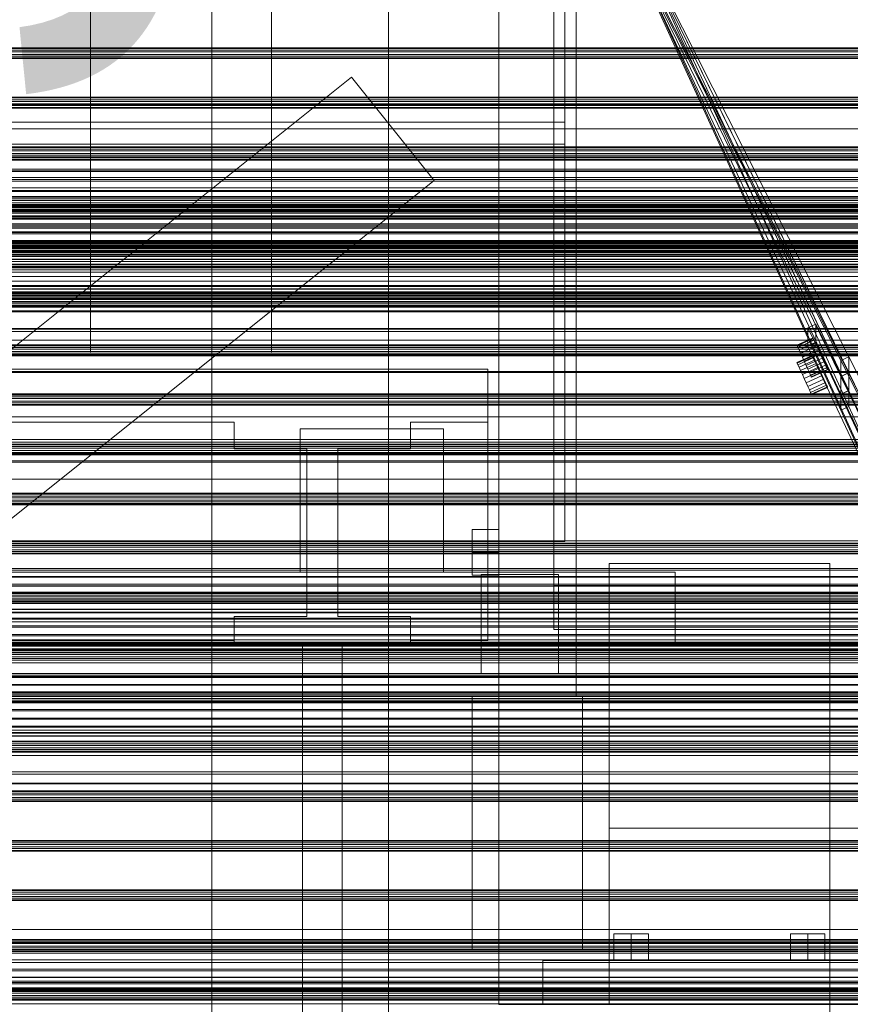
# Model space of a CAD drawing. Header units: millimetres. Extents: x -4738 to 65662, y -68080 to 6847.
# Tile 149 of 256: x -867 to -491, y -34900 to -34454. Entities that reach past the tile are written whole.
import ezdxf

# ---------------------------------------------------------------- set-up
doc = ezdxf.new("R2010")
doc.units = ezdxf.units.MM
for name, color, linetype, lineweight in [('COTAS_O', 1, 'Continuous', 0), ('frontal_briquetadora', 7, 'Continuous', 0), ('frontal_C03', 7, 'Continuous', 0), ('frontal_mezcladora', 7, 'Continuous', 0), ('frontal_secador', 7, 'Continuous', 0), ('frontal_tolva', 7, 'Continuous', 0), ('frontal_tolva-C01', 7, 'Continuous', 0)]:
    doc.layers.add(name, color=color, linetype=linetype, lineweight=lineweight)
doc.dimstyles.new('R19_100', dxfattribs={"dimtxt": 250, "dimasz": 150, "dimexe": 150, "dimexo": 80, "dimgap": 100, "dimtad": 1, "dimtih": 1, "dimtoh": 1, "dimdsep": 46, "dimcen": 0.09, "dimadec": 0, "dimazin": 0, "dimtfac": 1, "dimtdec": 4, "dimtofl": 0, "dimtmove": 0, "dimatfit": 3, "dimfxl": 1, "dimtolj": 1, "dimtzin": 0, "dimarcsym": 0})

# ---------------------------------------------------------------- blocks, each defined once
blk = doc.blocks.new('DIM_R30_51')
at = {"layer": 'COTAS_O'}
for p, q in [((-650, -33700), (50, -33700)), ((50, -33700), (5, -33850)), ((50, -34900), (50, -33700)), ((50, -33700), (95, -33850)), ((50, -34900), (5, -34750)), ((50, -34900), (95, -34750)), ((-650, -34900), (50, -34900))]:
    blk.add_line(p, q, dxfattribs=at)
blk.add_text('1200 O', height=250, rotation=90, dxfattribs=at).set_placement((-50, -34300))
blk = doc.blocks.new('DIM_R30_52')
at = {"layer": 'COTAS_O'}
for p, q in [((-650, -34200), (-500, -34155)), ((650, -34200), (500, -34155)), ((-650, -34900), (-650, -34200)), ((-650, -34200), (650, -34200)), ((-650, -34200), (-500, -34245)), ((650, -34200), (500, -34245)), ((650, -34900), (650, -34200))]:
    blk.add_line(p, q, dxfattribs=at)
blk.add_text('1300 O', height=250, dxfattribs=at).set_placement((0, -34100))
blk = doc.blocks.new('DIM_R30_53')
at = {"layer": 'COTAS_O'}
for p, q in [((-1480, -33670), (-780, -33670)), ((-780, -33670), (-825, -33820)), ((-780, -36000), (-780, -33670)), ((-780, -33670), (-735, -33820)), ((-780, -36000), (-825, -35850)), ((-780, -36000), (-735, -35850)), ((-1480, -36000), (-780, -36000))]:
    blk.add_line(p, q, dxfattribs=at)
blk.add_text('2330 O', height=250, rotation=90, dxfattribs=at).set_placement((-880, -34835))
blk = doc.blocks.new('DIM_R30_55')
at = {"layer": 'COTAS_O'}
for p, q in [((-1400, -33000), (-700, -33000)), ((-700, -33000), (-745, -33150)), ((-700, -36000), (-700, -33000)), ((-700, -33000), (-655, -33150)), ((-700, -36000), (-745, -35850)), ((-700, -36000), (-655, -35850)), ((-1400, -36000), (-700, -36000))]:
    blk.add_line(p, q, dxfattribs=at)
blk.add_text('3000 O', height=250, rotation=90, dxfattribs=at).set_placement((-800, -34500))

msp = doc.modelspace()

# ---------------------------------------------------------------- linework, layer by layer
at = {"layer": 'frontal_briquetadora'}
for p, q in [((-620, -34500), (-620, -34345)), ((-620, -34345), (-620, -34510)), ((-835, -34441.964), (-835, -34460.706)), ((-835, -34442.194), (-835, -34461.054)), ((-753, -34442.194), (-753, -34461.054)), ((-835, -34460.706), (-835, -34478.788)), ((-835, -34461.054), (-835, -34479.288)), ((-753, -34461.054), (-753, -34479.288)), ((-835, -34478.788), (-835, -34496.056)), ((-835, -34479.288), (-835, -34496.751)), ((-753, -34479.288), (-753, -34496.751)), ((-835, -34496.056), (-835, -34512.364)), ((-620, -34500), (-1425, -34500)), ((-835, -34496.751), (-835, -34513.301)), ((-753, -34496.751), (-753, -34513.301)), ((-620, -34690), (-620, -34500)), ((-620, -34510), (-1425, -34510)), ((-835, -34512.364), (-835, -34527.571)), ((-835, -34513.301), (-835, -34528.804)), ((-753, -34513.301), (-753, -34528.804)), ((-620, -34510), (-620, -34690)), ((-835, -34527.571), (-835, -34541.548)), ((-835, -34528.804), (-835, -34543.138)), ((-753, -34528.804), (-753, -34543.138)), ((-835, -34541.548), (-835, -34554.176)), ((-835, -34543.138), (-835, -34556.185)), ((-753, -34543.138), (-753, -34556.185)), ((-835, -34554.176), (-835, -34565.346)), ((-835, -34556.185), (-835, -34567.841)), ((-753, -34556.185), (-753, -34567.841)), ((-835, -34565.346), (-835, -34574.965)), ((-835, -34567.841), (-835, -34578.012)), ((-753, -34567.841), (-753, -34578.012)), ((-835, -34574.965), (-835, -34582.949)), ((-835, -34578.012), (-835, -34586.616)), ((-753, -34578.012), (-753, -34586.616)), ((-835, -34582.949), (-835, -34589.231)), ((-835, -34586.616), (-835, -34593.583)), ((-835, -34589.231), (-835, -34593.756)), ((-753, -34586.616), (-753, -34593.583)), ((-835, -34593.583), (-835, -34598.859)), ((-835, -34593.756), (-835, -34596.487)), ((-753, -34593.583), (-753, -34598.859)), ((-835, -34596.487), (-835, -34597.4)), ((-835, -34598.859), (-835, -34602.4)), ((-753, -34598.859), (-753, -34602.4)), ((-835, -34602.4), (-835, -34604.177)), ((-753, -34602.4), (-753, -34604.177)), ((-655, -34612), (-1445, -34612)), ((-655, -34735), (-655, -34612)), ((-655, -34636), (-655, -34612)), ((-1325, -34636), (-770, -34636)), ((-770, -34636), (-770, -34648)), ((-740, -34639), (-675, -34639)), ((-740, -34690), (-740, -34639)), ((-740, -34639), (-740, -34704)), ((-690, -34636), (-655, -34636)), ((-690, -34648), (-690, -34636)), ((-675, -34639), (-675, -34690)), ((-675, -34704), (-675, -34639)), ((-655, -34735), (-655, -34636)), ((-770, -34648), (-737, -34648)), ((-737, -34648), (-737, -34724)), ((-723, -34648), (-690, -34648)), ((-723, -34724), (-723, -34648)), ((-620, -34690), (-1425, -34690)), ((-740, -34690), (-1320, -34690)), ((-675, -34690), (-740, -34690)), ((-740, -34690), (-740, -34704)), ((-620, -34690), (-675, -34690)), ((-675, -34704), (-675, -34690)), ((-570, -34704), (-1480, -34704)), ((-740, -34704), (-675, -34704)), ((-570, -34736), (-570, -34704)), ((-770, -34735), (-770, -34724)), ((-770, -34724), (-770, -34736)), ((-770, -34724), (-737, -34724)), ((-723, -34724), (-690, -34724)), ((-690, -34736), (-690, -34724)), ((-690, -34724), (-690, -34735)), ((-1480, -34736), (-570, -34736)), ((-1480, -34736), (-460, -34736)), ((-1325, -34735), (-770, -34735)), ((-770, -34735), (-770, -34736)), ((-770, -34736), (-690, -34736)), ((-721, -34736), (-739, -34736)), ((-739, -34736), (-739, -34940)), ((-721, -34736), (-721, -34940)), ((-690, -34736), (-690, -34735)), ((-690, -34735), (-655, -34735)), ((-1330, -34750), (-460, -34750)), ((-1480, -34760), (-500, -34760)), ((-1330, -34760), (-500, -34760)), ((-500, -34940), (-500, -34760))]:
    msp.add_line(p, q, dxfattribs=at)
at = {"layer": 'frontal_C03'}
for p, q in [((1250, -34466.22), (-1250, -34466.22)), ((1250, -34466.536), (-1250, -34466.536)), ((1250, -34467.33), (-1250, -34467.33)), ((-1250, -34468.095), (1250, -34468.095)), ((1250, -34469.217), (-1250, -34469.217)), ((1250, -34469.982), (-1250, -34469.982)), ((1250, -34470.776), (-1250, -34470.776)), ((1250, -34471.092), (-1250, -34471.092)), ((1250, -34488.678), (-1250, -34488.678)), ((1250, -34488.994), (-1250, -34488.994)), ((1250, -34489.788), (-1250, -34489.788)), ((-1250, -34490.552), (1250, -34490.552)), ((1250, -34491.675), (-1250, -34491.675)), ((1250, -34492.439), (-1250, -34492.439)), ((1250, -34493.233), (-1250, -34493.233)), ((1250, -34493.55), (-1250, -34493.55)), ((1250, -34511.135), (-1250, -34511.135)), ((1250, -34511.452), (-1250, -34511.452)), ((1250, -34512.246), (-1250, -34512.246)), ((-1250, -34513.01), (1250, -34513.01)), ((1250, -34514.133), (-1250, -34514.133)), ((1250, -34514.897), (-1250, -34514.897)), ((1250, -34515.691), (-1250, -34515.691)), ((1250, -34516.007), (-1250, -34516.007)), ((1250, -34516.796), (-1250, -34516.796)), ((1250, -34517.172), (-1250, -34517.172)), ((1250, -34521.224), (-1250, -34521.224)), ((1250, -34522.296), (-1250, -34522.296)), ((1250, -34529.782), (-1250, -34529.782)), ((1250, -34531.387), (-1250, -34531.387)), ((1250, -34533.593), (-1250, -34533.593)), ((1250, -34533.909), (-1250, -34533.909)), ((1250, -34534.703), (-1250, -34534.703)), ((-1250, -34535.467), (1250, -34535.467)), ((1496, -34538.493), (-1496, -34538.493)), ((1496, -34538.61), (-1496, -34538.61)), ((1496, -34539.876), (-1496, -34539.876)), ((1496, -34540.211), (-1496, -34540.211)), ((1250, -34536.59), (-1250, -34536.59)), ((1250, -34537.355), (-1250, -34537.355)), ((1250, -34538.149), (-1250, -34538.149)), ((1250, -34538.465), (-1250, -34538.465)), ((1496, -34542.551), (-1496, -34542.551)), ((1496, -34543.052), (-1496, -34543.052)), ((-1250, -34541.168), (1250, -34541.168)), ((1250, -34543.061), (-1250, -34543.061)), ((-1496, -34546.109), (1496, -34546.109)), ((1496, -34546.701), (-1496, -34546.701)), ((1496, -34550.009), (-1496, -34550.009)), ((1496, -34550.601), (-1496, -34550.601)), ((1496, -34553.657), (-1496, -34553.657)), ((1496, -34554.159), (-1496, -34554.159)), ((1250, -34553.649), (-1250, -34553.649)), ((1496, -34556.498), (-1496, -34556.498)), ((1496, -34556.833), (-1496, -34556.833)), ((1496, -34558.099), (-1496, -34558.099)), ((1496, -34558.217), (-1496, -34558.217)), ((1250, -34555.541), (-1250, -34555.541)), ((1250, -34556.05), (-1250, -34556.05)), ((1250, -34556.367), (-1250, -34556.367)), ((1250, -34557.161), (-1250, -34557.161)), ((-1250, -34557.925), (1250, -34557.925)), ((1250, -34559.048), (-1250, -34559.048)), ((1250, -34559.812), (-1250, -34559.812)), ((1250, -34560.606), (-1250, -34560.606)), ((1250, -34560.923), (-1250, -34560.923)), ((1250, -34565.323), (-1250, -34565.323)), ((1250, -34566.927), (-1250, -34566.927)), ((1250, -34574.414), (-1250, -34574.414)), ((1250, -34575.486), (-1250, -34575.486)), ((1250, -34578.508), (-1250, -34578.508)), ((1250, -34578.825), (-1250, -34578.825)), ((1250, -34579.537), (-1250, -34579.537)), ((1250, -34579.619), (-1250, -34579.619)), ((1250, -34579.914), (-1250, -34579.914)), ((-1250, -34580.383), (1250, -34580.383)), ((1250, -34581.506), (-1250, -34581.506)), ((1250, -34582.27), (-1250, -34582.27)), ((1250, -34583.064), (-1250, -34583.064)), ((1250, -34583.38), (-1250, -34583.38)), ((1250, -34600.966), (-1250, -34600.966)), ((1250, -34601.282), (-1250, -34601.282)), ((1250, -34602.076), (-1250, -34602.076)), ((-1250, -34602.84), (1250, -34602.84)), ((1250, -34603.963), (-1250, -34603.963)), ((1250, -34604.727), (-1250, -34604.727)), ((1250, -34605.521), (-1250, -34605.521)), ((1250, -34605.838), (-1250, -34605.838)), ((1250, -34623.423), (-1250, -34623.423)), ((1250, -34623.74), (-1250, -34623.74)), ((1250, -34624.534), (-1250, -34624.534)), ((-1250, -34625.298), (1250, -34625.298)), ((1250, -34626.421), (-1250, -34626.421)), ((1250, -34627.185), (-1250, -34627.185)), ((1250, -34627.979), (-1250, -34627.979)), ((1250, -34628.296), (-1250, -34628.296)), ((1250, -34645.881), (-1250, -34645.881)), ((1250, -34646.197), (-1250, -34646.197)), ((1250, -34646.991), (-1250, -34646.991)), ((-1250, -34647.756), (1250, -34647.756)), ((1250, -34648.879), (-1250, -34648.879)), ((1250, -34649.643), (-1250, -34649.643)), ((1250, -34650.437), (-1250, -34650.437)), ((1250, -34650.753), (-1250, -34650.753)), ((1250, -34668.339), (-1250, -34668.339)), ((1250, -34668.655), (-1250, -34668.655)), ((1250, -34669.449), (-1250, -34669.449)), ((-1250, -34670.213), (1250, -34670.213)), ((1250, -34671.336), (-1250, -34671.336)), ((1250, -34672.1), (-1250, -34672.1)), ((1250, -34672.894), (-1250, -34672.894)), ((1250, -34673.211), (-1250, -34673.211)), ((1250, -34690.796), (-1250, -34690.796)), ((1250, -34691.113), (-1250, -34691.113)), ((1250, -34691.907), (-1250, -34691.907)), ((-1250, -34692.671), (1250, -34692.671)), ((1250, -34693.794), (-1250, -34693.794)), ((1250, -34694.558), (-1250, -34694.558)), ((1250, -34695.352), (-1250, -34695.352)), ((1250, -34695.668), (-1250, -34695.668)), ((-1415, -34703.129), (1415, -34703.129)), ((1250, -34705.923), (-1250, -34705.923)), ((1250, -34706.217), (-1250, -34706.217)), ((1250, -34709.382), (-1250, -34709.382)), ((1250, -34710.22), (-1250, -34710.22)), ((1250, -34713.254), (-1250, -34713.254)), ((1250, -34713.57), (-1250, -34713.57)), ((1250, -34714.364), (-1250, -34714.364)), ((-1250, -34715.129), (1250, -34715.129)), ((1250, -34716.069), (-1250, -34716.069)), ((1250, -34716.251), (-1250, -34716.251)), ((1250, -34717.016), (-1250, -34717.016)), ((1250, -34717.322), (-1250, -34717.322)), ((1250, -34717.81), (-1250, -34717.81)), ((1250, -34718.126), (-1250, -34718.126)), ((1496, -34720.716), (-1496, -34720.716)), ((1496, -34720.834), (-1496, -34720.834)), ((1496, -34722.1), (-1496, -34722.1)), ((1496, -34722.435), (-1496, -34722.435)), ((1496, -34724.774), (-1496, -34724.774)), ((1496, -34725.276), (-1496, -34725.276)), ((-1250, -34724.964), (1250, -34724.964)), ((1250, -34726.443), (-1250, -34726.443)), ((-1496, -34728.332), (1496, -34728.332)), ((1496, -34728.924), (-1496, -34728.924)), ((1496, -34732.233), (-1496, -34732.233)), ((1496, -34732.824), (-1496, -34732.824)), ((1496, -34735.881), (-1496, -34735.881)), ((1496, -34736.382), (-1496, -34736.382)), ((1250, -34734.714), (-1250, -34734.714)), ((1250, -34735.711), (-1250, -34735.711)), ((1250, -34736.028), (-1250, -34736.028)), ((1250, -34736.193), (-1250, -34736.193)), ((1250, -34736.822), (-1250, -34736.822)), ((1250, -34736.881), (-1250, -34736.881)), ((1496, -34738.722), (-1496, -34738.722)), ((1496, -34739.057), (-1496, -34739.057)), ((1496, -34740.323), (-1496, -34740.323)), ((1496, -34740.44), (-1496, -34740.44)), ((1250, -34737.257), (-1250, -34737.257)), ((-1250, -34737.586), (1250, -34737.586)), ((1250, -34738.709), (-1250, -34738.709)), ((1250, -34739.473), (-1250, -34739.473)), ((1250, -34740.267), (-1250, -34740.267)), ((1250, -34740.584), (-1250, -34740.584)), ((1250, -34741.309), (-1250, -34741.309)), ((-1415, -34743.129), (1415, -34743.129)), ((1250, -34742.381), (-1250, -34742.381)), ((1250, -34743.834), (-1250, -34743.834)), ((1250, -34745.088), (-1250, -34745.088)), ((1250, -34749.867), (-1250, -34749.867)), ((1250, -34750.937), (-1250, -34750.937)), ((1250, -34751.472), (-1250, -34751.472)), ((1250, -34751.774), (-1250, -34751.774)), ((1250, -34754.94), (-1250, -34754.94)), ((1496, -34758.577), (-1496, -34758.577)), ((1496, -34758.695), (-1496, -34758.695)), ((1250, -34755.234), (-1250, -34755.234)), ((1250, -34758.169), (-1250, -34758.169)), ((1250, -34758.486), (-1250, -34758.486)), ((1250, -34759.28), (-1250, -34759.28)), ((1496, -34759.961), (-1496, -34759.961)), ((1496, -34760.296), (-1496, -34760.296)), ((1496, -34762.636), (-1496, -34762.636)), ((1496, -34763.137), (-1496, -34763.137)), ((-1250, -34760.044), (1250, -34760.044)), ((1250, -34761.167), (-1250, -34761.167)), ((-1250, -34761.253), (1250, -34761.253)), ((1250, -34761.931), (-1250, -34761.931)), ((1250, -34762.725), (-1250, -34762.725)), ((1250, -34763.041), (-1250, -34763.041)), ((1250, -34763.146), (-1250, -34763.146)), ((-1496, -34766.194), (1496, -34766.194)), ((1496, -34766.785), (-1496, -34766.785)), ((1496, -34770.094), (-1496, -34770.094)), ((1496, -34770.685), (-1496, -34770.685)), ((1496, -34773.742), (-1496, -34773.742)), ((1496, -34774.244), (-1496, -34774.244)), ((1496, -34776.583), (-1496, -34776.583)), ((1496, -34776.918), (-1496, -34776.918)), ((1250, -34773.733), (-1250, -34773.733)), ((1250, -34775.626), (-1250, -34775.626)), ((1496, -34778.184), (-1496, -34778.184)), ((1496, -34778.302), (-1496, -34778.302)), ((1250, -34780.627), (-1250, -34780.627)), ((1250, -34780.943), (-1250, -34780.943)), ((1250, -34781.737), (-1250, -34781.737)), ((-1250, -34782.501), (1250, -34782.501)), ((1250, -34783.624), (-1250, -34783.624)), ((1250, -34784.388), (-1250, -34784.388)), ((1250, -34785.182), (-1250, -34785.182)), ((1250, -34785.407), (-1250, -34785.407)), ((1250, -34785.499), (-1250, -34785.499)), ((1250, -34787.012), (-1250, -34787.012)), ((1250, -34794.498), (-1250, -34794.498)), ((1250, -34795.571), (-1250, -34795.571)), ((1250, -34799.622), (-1250, -34799.622)), ((1250, -34799.999), (-1250, -34799.999)), ((1250, -34803.084), (-1250, -34803.084)), ((1250, -34803.401), (-1250, -34803.401)), ((1250, -34804.195), (-1250, -34804.195)), ((-1250, -34804.959), (1250, -34804.959)), ((1250, -34806.082), (-1250, -34806.082)), ((1250, -34806.846), (-1250, -34806.846)), ((1250, -34807.64), (-1250, -34807.64)), ((1250, -34807.957), (-1250, -34807.957)), ((1250, -34825.542), (-1250, -34825.542)), ((1250, -34825.858), (-1250, -34825.858)), ((1250, -34826.652), (-1250, -34826.652)), ((-1250, -34827.417), (1250, -34827.417)), ((1250, -34828.54), (-1250, -34828.54)), ((1250, -34829.304), (-1250, -34829.304)), ((1250, -34830.098), (-1250, -34830.098)), ((1250, -34830.414), (-1250, -34830.414)), ((1250, -34848), (-1250, -34848)), ((1250, -34848.316), (-1250, -34848.316)), ((1250, -34849.11), (-1250, -34849.11)), ((-1250, -34849.874), (1250, -34849.874)), ((1250, -34850.997), (-1250, -34850.997)), ((1250, -34851.761), (-1250, -34851.761)), ((1250, -34852.555), (-1250, -34852.555)), ((1250, -34852.872), (-1250, -34852.872)), ((1250, -34870.457), (-1250, -34870.457)), ((1250, -34870.774), (-1250, -34870.774)), ((1250, -34871.568), (-1250, -34871.568)), ((-1250, -34872.332), (1250, -34872.332)), ((1250, -34873.455), (-1250, -34873.455)), ((1250, -34874.219), (-1250, -34874.219)), ((1250, -34875.013), (-1250, -34875.013)), ((1250, -34875.329), (-1250, -34875.329)), ((1250, -34892.915), (-1250, -34892.915)), ((1250, -34893.231), (-1250, -34893.231)), ((1250, -34894.025), (-1250, -34894.025)), ((-1250, -34894.79), (1250, -34894.79)), ((1250, -34895.912), (-1250, -34895.912)), ((1250, -34896.677), (-1250, -34896.677)), ((1250, -34897.471), (-1250, -34897.471)), ((1250, -34897.787), (-1250, -34897.787))]:
    msp.add_line(p, q, dxfattribs=at)
at = {"layer": 'frontal_mezcladora'}
for p, q in [((-650, -34725), (-650, -33700)), ((-625, -34725), (-625, -33700)), ((-650, -34760), (-650, -33730)), ((-625, -34725), (-625, -33730)), ((-615, -34760), (-615, -33730)), ((-662, -34695), (-662, -34684.608)), ((-662, -34684.608), (-650, -34684.608)), ((-650, -34695), (-650, -34684.608)), ((-662, -34705.392), (-662, -34695)), ((-650, -34695), (-662, -34695)), ((-650, -34695), (-650, -34705.392)), ((-600, -34700), (-500, -34700)), ((-600, -34880), (-600, -34700)), ((-500, -34880), (-500, -34700)), ((-662, -34705.392), (-650, -34705.392)), ((-658, -34705), (-623, -34705)), ((-658, -34750), (-658, -34705)), ((-623, -34750), (-623, -34705)), ((-625, -34710), (625, -34710)), ((-625, -34730), (-625, -34710)), ((-625, -34710), (-150, -34710)), ((-650, -34725), (-625, -34725)), ((-625, -34725), (625, -34725)), ((-625, -34730), (625, -34730)), ((-625, -34730), (-150, -34730)), ((-658, -34750), (-623, -34750)), ((-662, -34760), (-612, -34760)), ((-662, -34875), (-662, -34760)), ((-650, -34760), (-615, -34760)), ((-612, -34875), (-612, -34760)), ((-600, -34760), (600, -34760)), ((-600, -34875), (-600, -34760)), ((-600, -34820), (600, -34820)), ((-600, -34900), (-600, -34820)), ((-590, -34868), (-597.794, -34868)), ((-597.794, -34880), (-597.794, -34868)), ((-590, -34868), (-582.206, -34868)), ((-590, -34868), (-590, -34880)), ((-582.206, -34880), (-582.206, -34868)), ((-510, -34868), (-517.794, -34868)), ((-517.794, -34880), (-517.794, -34868)), ((-510, -34868), (-502.206, -34868)), ((-510, -34868), (-510, -34880)), ((-502.206, -34880), (-502.206, -34868)), ((-662, -34875), (-612, -34875)), ((-600, -34875), (600, -34875)), ((-630, -34880), (-470, -34880)), ((-630, -34900), (-630, -34880)), ((-600, -34880), (-500, -34880)), ((-597.794, -34880), (-590, -34880)), ((-590, -34880), (-582.206, -34880)), ((-517.794, -34880), (-510, -34880)), ((-510, -34880), (-502.206, -34880))]:
    msp.add_line(p, q, dxfattribs=at)
at = {"layer": 'frontal_secador'}
for p, q in [((-1250, -34516), (1250, -34516)), ((-1250, -34522), (1250, -34522)), ((-1250, -34525), (1250, -34525)), ((1250, -34526), (-1250, -34526)), ((-1250, -34526.659), (1250, -34526.659)), ((1250, -34529.659), (-1250, -34529.659)), ((-1250, -34531), (1250, -34531)), ((1250, -34534), (-1250, -34534)), ((-1250, -34534.728), (1250, -34534.728)), ((-1250, -34537.588), (1250, -34537.588)), ((1250, -34537.611), (-1250, -34537.611)), ((1250, -34537.728), (-1250, -34537.728)), ((-1250, -34539.387), (1250, -34539.387)), ((1250, -34539.918), (-1250, -34539.918)), ((-1250, -34540), (1250, -34540)), ((1250, -34540.588), (-1250, -34540.588)), ((1250, -34542.387), (-1250, -34542.387)), ((1250, -34543), (-1250, -34543)), ((-1250, -34543.65), (1250, -34543.65)), ((1250, -34544), (-1250, -34544)), ((1250, -34547.382), (-1250, -34547.382)), ((-1250, -34548), (1250, -34548)), ((1250, -34549.689), (-1250, -34549.689)), ((-1250, -34550), (1250, -34550)), ((1250, -34554), (-1250, -34554)), ((1250, -34554.545), (-1250, -34554.545)), ((-1250, -34555), (1250, -34555)), ((1250, -34556), (-1250, -34556)), ((1250, -34556.144), (-1250, -34556.144)), ((1250, -34556.709), (-1250, -34556.709)), ((1250, -34558.686), (-1250, -34558.686)), ((1320, -34562), (-1320, -34562)), ((1320, -34562.273), (-1320, -34562.273)), ((1320, -34563.072), (-1320, -34563.072)), ((1250, -34560), (-1250, -34560)), ((1250, -34562), (-1250, -34562)), ((1320, -34564.343), (-1320, -34564.343)), ((1320, -34566), (-1320, -34566)), ((1250, -34564.651), (-1250, -34564.651)), ((1250, -34565.859), (-1250, -34565.859)), ((-1250, -34566), (1250, -34566)), ((1320, -34567.929), (-1320, -34567.929)), ((-1320, -34570), (1320, -34570)), ((1320, -34572.071), (-1320, -34572.071)), ((-1250, -34570), (1250, -34570)), ((1320, -34574), (-1320, -34574)), ((1320, -34575.657), (-1320, -34575.657)), ((1250, -34574.141), (-1250, -34574.141)), ((1320, -34576.928), (-1320, -34576.928)), ((1320, -34577.727), (-1320, -34577.727)), ((1320, -34578), (-1320, -34578)), ((1250, -34577.285), (-1250, -34577.285)), ((1250, -34578), (-1250, -34578)), ((1250, -34581.314), (-1250, -34581.314)), ((1250, -34583.856), (-1250, -34583.856)), ((1250, -34585.455), (-1250, -34585.455)), ((1250, -34586), (-1250, -34586)), ((1360, -34593.5), (-1360, -34593.5)), ((1250, -34593.75), (-1250, -34593.75)), ((1360, -34594.863), (-1360, -34594.863)), ((1360, -34598.859), (-1360, -34598.859)), ((1360, -34605.216), (-1360, -34605.216)), ((1360, -34613.5), (-1360, -34613.5)), ((1250, -34612.924), (-1250, -34612.924)), ((1360, -34623.147), (-1360, -34623.147)), ((-1360, -34633.5), (1360, -34633.5)), ((-1250, -34633.5), (1250, -34633.5)), ((1360, -34643.853), (-1360, -34643.853)), ((-1250, -34645), (1250, -34645)), ((-1400, -34650), (1400, -34650)), ((-1250, -34650), (1250, -34650)), ((1360, -34653.5), (-1360, -34653.5)), ((1250, -34654.076), (-1250, -34654.076)), ((1360, -34661.784), (-1360, -34661.784)), ((1360, -34668.141), (-1360, -34668.141)), ((1360, -34672.137), (-1360, -34672.137)), ((1360, -34673.5), (-1360, -34673.5)), ((1250, -34673.25), (-1250, -34673.25)), ((1250, -34689.715), (-1250, -34689.715)), ((1250, -34702.349), (-1250, -34702.349)), ((1250, -34710.291), (-1250, -34710.291)), ((1250, -34713), (-1250, -34713)), ((-1250, -34866), (1250, -34866)), ((-1250, -34872), (1250, -34872)), ((-1250, -34875), (1250, -34875)), ((1250, -34876), (-1250, -34876)), ((-1250, -34876.659), (1250, -34876.659)), ((1250, -34879.659), (-1250, -34879.659)), ((-1250, -34881), (1250, -34881)), ((1250, -34884), (-1250, -34884)), ((-1250, -34884.728), (1250, -34884.728)), ((-1250, -34887.588), (1250, -34887.588)), ((1250, -34887.611), (-1250, -34887.611)), ((1250, -34887.728), (-1250, -34887.728)), ((-1250, -34889.387), (1250, -34889.387)), ((1250, -34889.918), (-1250, -34889.918)), ((-1250, -34890), (1250, -34890)), ((1250, -34890.588), (-1250, -34890.588)), ((1250, -34892.387), (-1250, -34892.387)), ((1250, -34893), (-1250, -34893)), ((-1250, -34893.65), (1250, -34893.65)), ((-1250, -34894), (1250, -34894)), ((1250, -34897.382), (-1250, -34897.382)), ((1250, -34898), (-1250, -34898)), ((1250, -34899.689), (-1250, -34899.689))]:
    msp.add_line(p, q, dxfattribs=at)
at = {"layer": 'frontal_tolva'}
for p, q in [((-1763.733, -35316.567), (-716.733, -34479.567)), ((-679.267, -34526.433), (-716.733, -34479.567)), ((-1821.5, -34492), (1821.5, -34492)), ((-1821.5, -34503), (1821.5, -34503)), ((-1726.267, -35363.433), (-679.267, -34526.433))]:
    msp.add_line(p, q, dxfattribs=at)
at = {"layer": 'frontal_tolva-C01'}
for p, q in [((-225, -35141.614), (-600, -34398.619)), ((-600, -34398.891), (-225, -35222.279)), ((-600, -34400), (-495, -34630.549)), ((-495, -34623.345), (-600, -34400)), ((-495, -34615.242), (-600, -34400)), ((-495, -34608.039), (-600, -34400)), ((-600, -34400), (-225, -35142.996)), ((-225, -35223.388), (-600, -34400)), ((-596.405, -34398.246), (-491.405, -34606.285)), ((-491.405, -34613.488), (-596.405, -34398.246)), ((-596.38, -34398.298), (-491.38, -34613.54)), ((-491.38, -34621.644), (-596.38, -34398.298)), ((-596.36, -34398.342), (-491.36, -34621.688)), ((-491.36, -34628.891), (-596.36, -34398.342)), ((-506.25, -34591.577), (-509.89, -34593.235)), ((-509.89, -34601.676), (-509.89, -34593.235)), ((-509.89, -34593.235), (-359.89, -34899.759)), ((-356.25, -34898.101), (-506.25, -34591.577)), ((-506.25, -34591.577), (-506.25, -34600.018)), ((-507.581, -34597.751), (-514.862, -34601.067)), ((-507.468, -34597.999), (-514.749, -34601.315)), ((-507.137, -34598.726), (-514.417, -34602.042)), ((-507.468, -34597.999), (-507.581, -34597.751)), ((-507.137, -34598.726), (-507.468, -34597.999)), ((-506.61, -34599.883), (-507.137, -34598.726)), ((-514.749, -34601.315), (-514.862, -34601.067)), ((-514.417, -34602.042), (-514.749, -34601.315)), ((-513.89, -34603.199), (-514.417, -34602.042)), ((-506.61, -34599.883), (-513.89, -34603.199)), ((-513.204, -34604.707), (-513.89, -34603.199)), ((-505.923, -34601.391), (-513.204, -34604.707)), ((-505.123, -34603.147), (-512.404, -34606.463)), ((-509.89, -34601.676), (-506.25, -34600.018)), ((-359.89, -34921.706), (-509.89, -34601.676)), ((-505.923, -34601.391), (-506.61, -34599.883)), ((-506.25, -34600.018), (-356.25, -34920.048)), ((-505.123, -34603.147), (-505.923, -34601.391)), ((-505.123, -34603.147), (-504.265, -34605.031)), ((-507.581, -34605.613), (-514.862, -34608.929)), ((-507.468, -34605.861), (-514.749, -34609.177)), ((-507.137, -34606.589), (-514.417, -34609.904)), ((-506.61, -34607.746), (-513.89, -34611.061)), ((-512.404, -34606.463), (-513.204, -34604.707)), ((-511.546, -34608.347), (-512.404, -34606.463)), ((-511.546, -34608.347), (-504.265, -34605.031)), ((-503.407, -34606.916), (-510.688, -34610.231)), ((-507.468, -34605.861), (-507.581, -34605.613)), ((-507.137, -34606.589), (-507.468, -34605.861)), ((-506.61, -34607.746), (-507.137, -34606.589)), ((-505.923, -34609.253), (-506.61, -34607.746)), ((-504.265, -34605.031), (-503.407, -34606.916)), ((-503.407, -34606.916), (-502.607, -34608.672)), ((-495, -34608.039), (-491.409, -34606.278)), ((-495, -34608.039), (-491.405, -34606.285)), ((-491.409, -34613.481), (-491.409, -34606.278)), ((-491.409, -34606.278), (-363.909, -34858.897)), ((-491.405, -34606.285), (-491.405, -34613.488)), ((-514.749, -34609.177), (-514.862, -34608.929)), ((-514.417, -34609.904), (-514.749, -34609.177)), ((-513.89, -34611.061), (-514.417, -34609.904)), ((-513.204, -34612.569), (-513.89, -34611.061)), ((-505.923, -34609.253), (-513.204, -34612.569)), ((-505.123, -34611.009), (-512.404, -34614.325)), ((-511.546, -34608.347), (-510.688, -34610.231)), ((-510.688, -34610.231), (-509.888, -34611.987)), ((-502.607, -34608.672), (-509.888, -34611.987)), ((-509.888, -34611.987), (-509.201, -34613.495)), ((-501.921, -34610.179), (-509.201, -34613.495)), ((-501.394, -34611.336), (-508.674, -34614.652)), ((-501.062, -34612.064), (-508.343, -34615.38)), ((-505.123, -34611.009), (-505.923, -34609.253)), ((-505.123, -34611.009), (-504.265, -34612.894)), ((-502.607, -34608.672), (-501.921, -34610.179)), ((-501.921, -34610.179), (-501.394, -34611.336)), ((-501.394, -34611.336), (-501.062, -34612.064)), ((-501.062, -34612.064), (-500.949, -34612.312)), ((-495, -34615.242), (-495, -34608.039)), ((-367.5, -34860.657), (-495, -34608.039)), ((-512.404, -34614.325), (-513.204, -34612.569)), ((-511.546, -34616.209), (-512.404, -34614.325)), ((-511.546, -34616.209), (-504.265, -34612.894)), ((-511.546, -34616.209), (-510.688, -34618.094)), ((-503.407, -34614.778), (-510.688, -34618.094)), ((-502.607, -34616.534), (-509.888, -34619.85)), ((-509.201, -34613.495), (-508.674, -34614.652)), ((-508.674, -34614.652), (-508.343, -34615.38)), ((-508.343, -34615.38), (-508.23, -34615.628)), ((-500.949, -34612.312), (-508.23, -34615.628)), ((-504.265, -34612.894), (-503.407, -34614.778)), ((-503.407, -34614.778), (-502.607, -34616.534)), ((-502.607, -34616.534), (-501.921, -34618.042)), ((-491.409, -34613.481), (-495, -34615.242)), ((-495, -34615.242), (-491.405, -34613.488)), ((-495, -34615.242), (-491.38, -34613.54)), ((-495, -34623.345), (-495, -34615.242)), ((-495, -34615.242), (-367.5, -34876.607)), ((-363.909, -34874.847), (-491.409, -34613.481)), ((-491.38, -34613.54), (-491.38, -34621.644)), ((-510.688, -34618.094), (-509.888, -34619.85)), ((-509.888, -34619.85), (-509.201, -34621.358)), ((-501.921, -34618.042), (-509.201, -34621.358)), ((-501.394, -34619.199), (-508.674, -34622.515)), ((-501.062, -34619.926), (-508.343, -34623.242)), ((-500.949, -34620.174), (-508.23, -34623.49)), ((-501.921, -34618.042), (-501.394, -34619.199)), ((-501.394, -34619.199), (-501.062, -34619.926)), ((-501.062, -34619.926), (-500.949, -34620.174)), ((-509.201, -34621.358), (-508.674, -34622.515)), ((-508.674, -34622.515), (-508.343, -34623.242)), ((-508.343, -34623.242), (-508.23, -34623.49)), ((-495, -34623.345), (-491.38, -34621.644)), ((-495, -34623.345), (-491.36, -34621.688)), ((-495, -34623.345), (-491.354, -34621.701)), ((-495, -34630.549), (-495, -34623.345)), ((-367.5, -34894.551), (-495, -34623.345)), ((-491.36, -34621.688), (-491.36, -34628.891)), ((-491.354, -34628.904), (-491.354, -34621.701)), ((-491.354, -34621.701), (-363.854, -34892.906)), ((-495, -34630.549), (-491.36, -34628.891)), ((-491.354, -34628.904), (-495, -34630.549)), ((-363.854, -34908.856), (-491.354, -34628.904)), ((-495, -34630.549), (-367.5, -34910.5))]:
    msp.add_line(p, q, dxfattribs=at)

# ---------------------------------------------------------------- dimensions: what is measured, and where the dimension line sits
at = {"layer": 'COTAS_O'}
for p1, p2, distance, picture, middle in [((-1400, -36000), (-1400, -33000), -700, 'DIM_R30_55', (-700, -34500)), ((-650, -34900), (-650, -33700), -700, 'DIM_R30_51', (50, -34300)), ((-1480, -36000), (-1480, -33670), -700, 'DIM_R30_53', (-780, -34835)), ((-650, -34900), (650, -34900), 700, 'DIM_R30_52', (0, -34200))]:
    dim = msp.add_aligned_dim(p1=p1, p2=p2, distance=distance, text='<> O', dimstyle='R19_100', dxfattribs=at)
    dim.commit()
    dim.dimension.update_dxf_attribs({"geometry": picture, "text_midpoint": middle})

doc.saveas('drawing.dxf')
